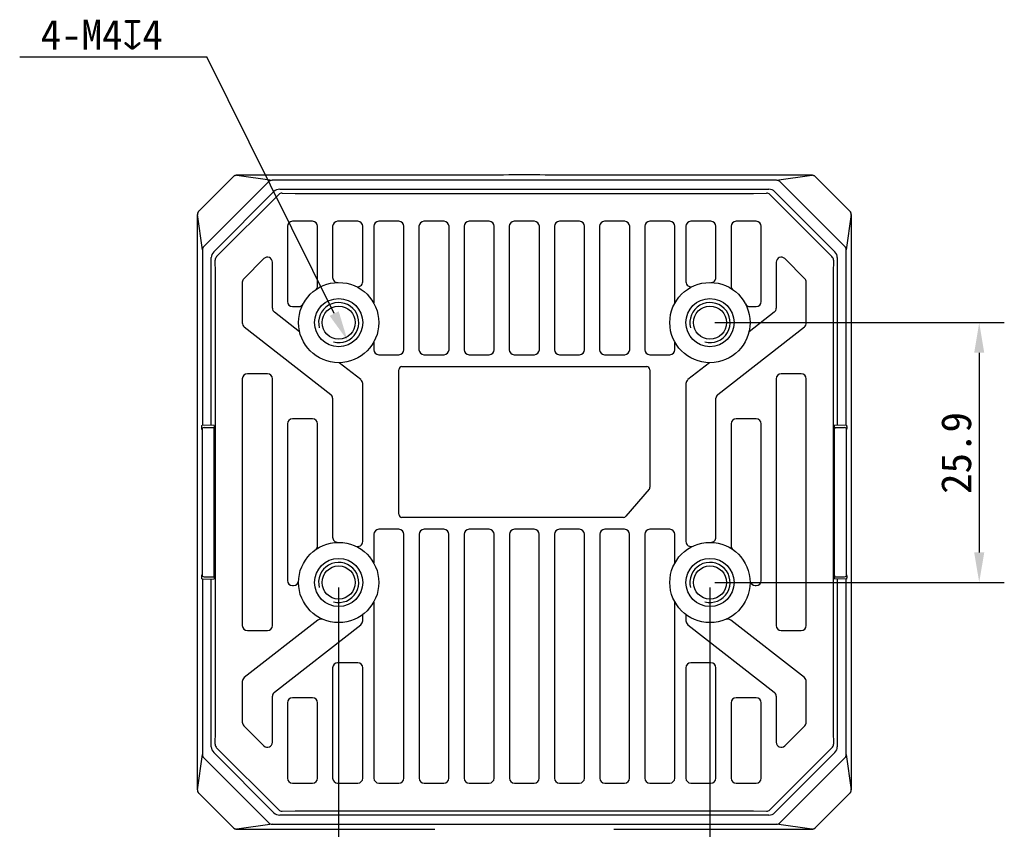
# Model space of a CAD drawing. Header units: millimetres. Extents: x 49 to 362, y 128 to 253.
# Tile 4 of 4: x 264 to 362, y 173 to 253. Entities that reach past the tile are written whole.
import ezdxf

# ---------------------------------------------------------------- set-up
doc = ezdxf.new("R2010")
doc.units = ezdxf.units.MM
doc.header["$LTSCALE"] = 23.1
doc.header["$PDMODE"] = 3
doc.header["$PDSIZE"] = 8
doc.layers.get('0').update_dxf_attribs({"linetype": 'CONTINUOUS'})
doc.layers.get('Defpoints').update_dxf_attribs({"linetype": 'CONTINUOUS'})
doc.layers.add('00_COMPONENTS', color=7, linetype='CONTINUOUS')
doc.layers.add('51__DRAFT_DIMS', color=7, linetype='CONTINUOUS')
doc.styles.get("Standard").update_dxf_attribs({"font": 'simfang.ttf'})
doc.dimstyles.new('DIMSTYLE_1', dxfattribs={"dimtxt": 3, "dimasz": 3, "dimexe": 2.5, "dimexo": 0.5, "dimgap": 0.75, "dimtad": 1, "dimdsep": 46, "dimtxsty": 'STANDARD', "dimblk": '_FILLED', "dimblk1": '_FILLED', "dimblk2": '_FILLED', "dimcen": 0.09, "dimclrt": 7, "dimazin": 2, "dimtp": 0.3, "dimtm": 0.3, "dimtfac": 1, "dimtofl": 0, "dimtmove": 0, "dimatfit": 3, "dimldrblk": '_FILLED', "dimfxl": 1, "dimtolj": 1, "dimarcsym": 0})
doc.dimstyles.new('DIMSTYLE_2', dxfattribs={"dimtxt": 3, "dimasz": 3, "dimexe": 2.5, "dimexo": 0.5, "dimgap": 0.75, "dimtad": 1, "dimdsep": 46, "dimtxsty": 'STANDARD', "dimblk": '_FILLED', "dimblk1": '_FILLED', "dimblk2": '_FILLED', "dimcen": 0.09, "dimclrt": 7, "dimazin": 2, "dimtp": 0.2, "dimtm": 0.2, "dimtfac": 1, "dimtofl": 0, "dimtmove": 0, "dimatfit": 3, "dimldrblk": '_FILLED', "dimfxl": 1, "dimtolj": 1, "dimarcsym": 0})
doc.dimstyles.new('DIMSTYLE_3', dxfattribs={"dimtxt": 3, "dimasz": 3, "dimexe": 2.5, "dimexo": 0.5, "dimtad": 1, "dimdsep": 46, "dimtxsty": 'STANDARD', "dimblk": '_FILLED', "dimblk1": '_FILLED', "dimblk2": '_FILLED', "dimcen": 0.09, "dimclrt": 7, "dimazin": 2, "dimtp": 0.1, "dimtm": 0.1, "dimtfac": 1, "dimtofl": 0, "dimtmove": 0, "dimatfit": 1, "dimldrblk": '_FILLED', "dimfxl": 1, "dimtolj": 1, "dimarcsym": 0})

# ---------------------------------------------------------------- blocks, each defined once
blk = doc.blocks.new('_FILLED')
at = {"color": 0, "linetype": 'ByBlock'}
blk.add_solid([(0, 0), (-1, 0.167), (-1, -0.167)], dxfattribs=at)
blk = doc.blocks.new('*D4')
at = {"layer": '51__DRAFT_DIMS', "color": 252, "lineweight": -2}
for p, q in [((295.702, 196.865), (295.702, 146.59)), ((332.702, 196.865), (332.702, 146.59)), ((298.702, 149.09), (329.702, 149.09))]:
    blk.add_line(p, q, dxfattribs=at)
at = {"layer": 'Defpoints', "color": 0}
for p in [(295.702, 197.365), (332.702, 197.365), (332.702, 149.09)]:
    blk.add_point(p, dxfattribs=at)
at = {"layer": '51__DRAFT_DIMS', "color": 252, "linetype": 'ByBlock', "lineweight": -2, "xscale": 3, "yscale": 3, "zscale": 3, "rotation": 180}
blk.add_blockref('_FILLED', (295.702, 149.09), dxfattribs=at)
at = {"layer": '51__DRAFT_DIMS', "color": 252, "linetype": 'ByBlock', "lineweight": -2, "xscale": 3, "yscale": 3, "zscale": 3}
blk.add_blockref('_FILLED', (332.702, 149.09), dxfattribs=at)
at = {"layer": '51__DRAFT_DIMS', "color": 252, "insert": (314.176, 152.875), "char_height": 3, "attachment_point": 2}
blk.add_mtext('\\A1;37', dxfattribs=at)
blk = doc.blocks.new('*D5')
at = {"layer": '51__DRAFT_DIMS', "color": 252, "lineweight": -2}
for p, q in [((333.202, 223.265), (362.032, 223.265)), ((359.532, 220.265), (359.532, 200.365)), ((333.202, 197.365), (362.032, 197.365))]:
    blk.add_line(p, q, dxfattribs=at)
at = {"layer": 'Defpoints', "color": 0}
for p in [(332.702, 223.265), (332.702, 197.365), (359.532, 197.365)]:
    blk.add_point(p, dxfattribs=at)
at = {"layer": '51__DRAFT_DIMS', "color": 252, "linetype": 'ByBlock', "lineweight": -2, "xscale": 3, "yscale": 3, "zscale": 3}
for p, rotation in [((359.532, 223.265), 90), ((359.532, 197.365), 270)]:
    blk.add_blockref('_FILLED', p, dxfattribs=dict(at, rotation=rotation))
at = {"layer": '51__DRAFT_DIMS', "color": 252, "insert": (355.73, 210.271), "char_height": 3, "attachment_point": 2, "rotation": 90}
blk.add_mtext('\\A1;25.9', dxfattribs=at)
blk = doc.blocks.new('*D6')
at = {"layer": '51__DRAFT_DIMS', "color": 252, "lineweight": -2}
for p in [(263.917, 249.77), (295.258, 224.161)]:
    blk.add_line(p, (282.565, 249.77), dxfattribs=at)
at = {"layer": 'Defpoints', "color": 0}
for p in [(294.814, 225.057), (296.59, 221.473)]:
    blk.add_point(p, dxfattribs=at)
at = {"layer": '51__DRAFT_DIMS', "color": 252, "linetype": 'ByBlock', "lineweight": -2, "xscale": 3, "yscale": 3, "zscale": 3, "rotation": 296.3661333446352}
blk.add_blockref('_FILLED', (296.59, 221.473), dxfattribs=at)
at = {"layer": '51__DRAFT_DIMS', "color": 252, "insert": (278.177, 253.458), "char_height": 3, "attachment_point": 3}
blk.add_mtext('\\A1;{4-M4{\\fgdt;x}4}', dxfattribs=at)

msp = doc.modelspace()

# ---------------------------------------------------------------- linework, layer by layer
at = {"layer": '00_COMPONENTS', "color": 7}
for p, q in [((281.7661, 234.38096), (285.18649, 237.80135)), ((281.76886, 234.37672), (285.19087, 237.79873)), ((285.54268, 237.94685), (289.06259, 237.45025)), ((285.60462, 237.9515), (285.57366, 237.95065)), ((285.65857, 237.95262), (285.60462, 237.9515)), ((285.74482, 237.9539), (285.65857, 237.95262)), ((285.87303, 237.95516), (285.74482, 237.9539)), ((285.92956, 237.95555), (285.87303, 237.95516)), ((286.1785, 237.95647), (285.92956, 237.95555)), ((312.12869, 237.95644), (286.1785, 237.95647)), ((286.25588, 237.95644), (286.25588, 237.95652)), ((339.34194, 237.45025), (289.06259, 237.45025)), ((342.37259, 237.95608), (316.27599, 237.95644)), ((339.34194, 237.45025), (342.86185, 237.94685)), ((342.14865, 237.95644), (342.14865, 237.95652)), ((342.68481, 237.95357), (342.58314, 237.95472)), ((342.74941, 237.95256), (342.68481, 237.95357)), ((342.78633, 237.95182), (342.74941, 237.95256)), ((342.81813, 237.95103), (342.78633, 237.95182)), ((343.21366, 237.79873), (343.21817, 237.80121)), ((343.21366, 237.79873), (346.63567, 234.37672)), ((343.2179, 237.80149), (346.63829, 234.3811)), ((288.71079, 237.30213), (282.26546, 230.8568)), ((289.8244, 236.55503), (338.58013, 236.55503)), ((346.13907, 230.8568), (339.69374, 237.30213)), ((283.24738, 230.31155), (289.25604, 236.3202)), ((283.54379, 229.84083), (289.72676, 236.02379)), ((290.07856, 236.17168), (291.35548, 236.14249)), ((291.35548, 236.14249), (337.04905, 236.14249)), ((337.04905, 236.14249), (338.32597, 236.17168)), ((338.67777, 236.02379), (344.86073, 229.84083)), ((339.14849, 236.3202), (345.15715, 230.31155)), ((281.61151, 233.53565), (281.61133, 177.24442)), ((281.61262, 233.71835), (281.61151, 233.53565)), ((281.61402, 233.84787), (281.61262, 233.71835)), ((281.61503, 233.91247), (281.61402, 233.84787)), ((281.61577, 233.94939), (281.61503, 233.91247)), ((281.61656, 233.98119), (281.61577, 233.94939)), ((282.11734, 230.505), (281.62074, 234.02491)), ((281.76886, 234.37672), (281.76638, 234.38123)), ((346.78379, 234.02491), (346.28719, 230.505)), ((346.78844, 233.96297), (346.78759, 233.99393)), ((346.78956, 233.90902), (346.78844, 233.96297)), ((346.79084, 233.82276), (346.78956, 233.90902)), ((346.7921, 233.69456), (346.79084, 233.82276)), ((346.79319, 233.48622), (346.7921, 233.69456)), ((281.61114, 233.31171), (281.61107, 233.31171)), ((290.60226, 232.86532), (290.60226, 225.36532)), ((293.10226, 233.36532), (291.10226, 233.36532)), ((293.60226, 226.9382), (293.60226, 232.86532)), ((295.10226, 232.86532), (295.10226, 227.76421)), ((297.60226, 233.36532), (295.60226, 233.36532)), ((298.10226, 227.34454), (298.10226, 232.86532)), ((299.20226, 232.86532), (299.20226, 225.20181)), ((301.70226, 233.36532), (299.70226, 233.36532)), ((302.20226, 220.56532), (302.20226, 232.86532)), ((303.70226, 232.86532), (303.70226, 220.56532)), ((306.20226, 233.36532), (304.20226, 233.36532)), ((306.70226, 220.56532), (306.70226, 232.86532)), ((308.20226, 232.86532), (308.20226, 220.56532)), ((310.70226, 233.36532), (308.70226, 233.36532)), ((311.20226, 220.56532), (311.20226, 232.86532)), ((312.70226, 232.86532), (312.70226, 220.56532)), ((315.20226, 233.36532), (313.20226, 233.36532)), ((315.70226, 220.56532), (315.70226, 232.86532)), ((317.20226, 232.86532), (317.20226, 220.56532)), ((319.70226, 233.36532), (317.70226, 233.36532)), ((320.20226, 220.56532), (320.20226, 232.86532)), ((321.70226, 232.86532), (321.70226, 220.56532)), ((324.20226, 233.36532), (322.20226, 233.36532)), ((324.70226, 220.56532), (324.70226, 232.86532)), ((326.20226, 232.86532), (326.20226, 220.56532)), ((328.70226, 233.36532), (326.70226, 233.36532)), ((329.20226, 225.20181), (329.20226, 232.86532)), ((330.30226, 232.86532), (330.30226, 227.34454)), ((332.80226, 233.36532), (330.80226, 233.36532)), ((333.30226, 227.76421), (333.30226, 232.86532)), ((334.80226, 232.86532), (334.80226, 226.9382)), ((337.30226, 233.36532), (335.30226, 233.36532)), ((337.80226, 225.36532), (337.80226, 232.86532)), ((346.79339, 177.32775), (346.79319, 233.48622)), ((346.79338, 233.31171), (346.79346, 233.31171)), ((282.11734, 230.505), (282.11734, 213.03065)), ((283.01256, 213.0151), (283.01256, 229.74319)), ((288.24871, 229.64334), (286.24871, 227.64334)), ((342.15582, 227.64334), (340.15582, 229.64334)), ((345.39197, 229.74319), (345.39197, 213.0151)), ((346.28719, 213.03065), (346.28719, 230.505)), ((283.4251, 228.21211), (283.3959, 229.48903)), ((289.10226, 224.70396), (289.10226, 229.28979)), ((339.30226, 229.28979), (339.30226, 224.70396)), ((345.00862, 229.48903), (344.97943, 228.21211)), ((283.4251, 182.51854), (283.4251, 228.21211)), ((344.97943, 228.21211), (344.97943, 182.51854)), ((286.10226, 227.28979), (286.10226, 223.24076)), ((342.30226, 223.24076), (342.30226, 227.28979)), ((291.10226, 224.86532), (291.72231, 224.86532)), ((336.68221, 224.86532), (337.30226, 224.86532)), ((291.80961, 222.34488), (289.29443, 224.30995)), ((339.1101, 224.30995), (336.59492, 222.34488)), ((286.29443, 222.84675), (294.9101, 216.11546)), ((333.49443, 216.11546), (342.1101, 222.84675)), ((299.20226, 221.32883), (299.20226, 220.56532)), ((329.20226, 220.56532), (329.20226, 221.32883)), ((299.70226, 220.06532), (301.70226, 220.06532)), ((304.20226, 220.06532), (306.20226, 220.06532)), ((308.70226, 220.06532), (310.70226, 220.06532)), ((313.20226, 220.06532), (315.20226, 220.06532)), ((317.70226, 220.06532), (319.70226, 220.06532)), ((322.20226, 220.06532), (324.20226, 220.06532)), ((326.70226, 220.06532), (328.70226, 220.06532)), ((297.9101, 217.57866), (295.75089, 219.26562)), ((302.00226, 218.87553), (326.40226, 218.87553)), ((332.65364, 219.26562), (330.49443, 217.57866)), ((288.60226, 218.16532), (286.60226, 218.16532)), ((301.69206, 204.16532), (301.69206, 218.56532)), ((326.71247, 218.56532), (326.71247, 206.85184)), ((341.80226, 218.16532), (339.80226, 218.16532)), ((286.10226, 217.66532), (286.10226, 193.06532)), ((289.10226, 193.06532), (289.10226, 217.66532)), ((298.10226, 201.44454), (298.10226, 217.18465)), ((330.30226, 217.18465), (330.30226, 201.44454)), ((339.30226, 217.66532), (339.30226, 193.06532)), ((342.30226, 193.06532), (342.30226, 217.66532)), ((295.10226, 215.72146), (295.10226, 201.86421)), ((333.30226, 201.86421), (333.30226, 215.72146)), ((282.11734, 213.03065), (282.08577, 213.03092)), ((283.31238, 213.00991), (282.11734, 213.03065)), ((290.60226, 213.16532), (290.60226, 197.56532)), ((293.10226, 213.66532), (291.10226, 213.66532)), ((293.60226, 201.0382), (293.60226, 213.16532)), ((334.80226, 213.16532), (334.80226, 201.0382)), ((337.30226, 213.66532), (335.30226, 213.66532)), ((337.80226, 197.56532), (337.80226, 213.16532)), ((346.28719, 213.03065), (345.09215, 213.00991)), ((346.28719, 213.03065), (346.31876, 213.03092)), ((282.07939, 212.60044), (282.07939, 212.66532)), ((282.08696, 212.60044), (282.08696, 198.1302)), ((282.28344, 212.80041), (283.30253, 212.8182)), ((283.30383, 198.06532), (283.30383, 212.66532)), ((345.1007, 198.06532), (345.1007, 212.66532)), ((345.102, 212.8182), (346.12109, 212.80041)), ((346.31757, 198.1302), (346.31757, 212.60044)), ((346.32514, 212.60044), (346.32514, 212.66532)), ((326.63668, 206.64868), (324.30837, 203.96216)), ((324.07395, 203.85512), (302.00226, 203.85512)), ((299.21063, 202.16532), (299.21063, 199.28662)), ((301.6939, 202.66532), (299.71063, 202.66532)), ((302.1939, 177.86532), (302.1939, 202.16532)), ((303.71063, 202.16532), (303.71063, 177.86532)), ((306.1939, 202.66532), (304.21063, 202.66532)), ((306.6939, 177.86532), (306.6939, 202.16532)), ((308.21063, 202.16532), (308.21063, 177.86532)), ((310.6939, 202.66532), (308.71063, 202.66532)), ((311.1939, 177.86532), (311.1939, 202.16532)), ((312.71063, 202.16532), (312.71063, 177.86532)), ((315.1939, 202.66532), (313.21063, 202.66532)), ((315.6939, 177.86532), (315.6939, 202.16532)), ((317.21063, 202.16532), (317.21063, 177.86532)), ((319.6939, 202.66532), (317.71063, 202.66532)), ((320.1939, 177.86532), (320.1939, 202.16532)), ((321.71063, 202.16532), (321.71063, 177.86532)), ((324.1939, 202.66532), (322.21063, 202.66532)), ((324.6939, 177.86532), (324.6939, 202.16532)), ((326.21063, 202.16532), (326.21063, 177.86532)), ((328.6939, 202.66532), (326.71063, 202.66532)), ((329.1939, 199.28662), (329.1939, 202.16532)), ((282.07939, 198.06532), (282.07939, 198.1302)), ((282.11734, 197.7), (282.08577, 197.69972)), ((282.11734, 197.7), (283.31238, 197.72074)), ((282.11734, 197.7), (282.11734, 180.22565)), ((282.28344, 197.93024), (283.30253, 197.91245)), ((283.01256, 180.98746), (283.01256, 197.71555)), ((346.28719, 197.7), (345.09215, 197.72074)), ((345.102, 197.91245), (346.12109, 197.93024)), ((345.39197, 197.71555), (345.39197, 180.98746)), ((346.28719, 180.22565), (346.28719, 197.7)), ((346.28719, 197.7), (346.31876, 197.69972)), ((346.32514, 198.06532), (346.32514, 198.1302)), ((291.10226, 197.06532), (291.20671, 197.06532)), ((337.19782, 197.06532), (337.30226, 197.06532)), ((299.21063, 195.44402), (299.21063, 177.86532)), ((329.1939, 177.86532), (329.1939, 195.44402)), ((293.63382, 193.61805), (286.29443, 187.88389)), ((298.10226, 193.54599), (298.10226, 194.16532)), ((330.30226, 194.16532), (330.30226, 193.54599)), ((342.1101, 187.88389), (334.77071, 193.61805)), ((286.60226, 192.56532), (288.60226, 192.56532)), ((289.29443, 186.42069), (297.9101, 193.15199)), ((330.49443, 193.15199), (339.1101, 186.42069)), ((339.80226, 192.56532), (341.80226, 192.56532)), ((297.60226, 189.36532), (295.60226, 189.36532)), ((332.80226, 189.36532), (330.80226, 189.36532)), ((295.10226, 188.86532), (295.10226, 177.86532)), ((298.10226, 177.86532), (298.10226, 188.86532)), ((330.30226, 188.86532), (330.30226, 177.86532)), ((333.30226, 177.86532), (333.30226, 188.86532)), ((286.10226, 187.48989), (286.10226, 183.44086)), ((342.30226, 183.44086), (342.30226, 187.48989)), ((289.10226, 181.44086), (289.10226, 186.02669)), ((293.10226, 185.86532), (291.10226, 185.86532)), ((337.30226, 185.86532), (335.30226, 185.86532)), ((339.30226, 186.02669), (339.30226, 181.44086)), ((290.60226, 185.36532), (290.60226, 177.86532)), ((293.60226, 177.86532), (293.60226, 185.36532)), ((334.80226, 185.36532), (334.80226, 177.86532)), ((337.80226, 177.86532), (337.80226, 185.36532)), ((283.3959, 181.24162), (283.4251, 182.51854)), ((286.24871, 183.08731), (288.24871, 181.08731)), ((340.15582, 181.08731), (342.15582, 183.08731)), ((344.97943, 182.51854), (345.00862, 181.24162)), ((289.72676, 174.70685), (283.54379, 180.88981)), ((344.86073, 180.88981), (338.67777, 174.70685)), ((281.62074, 176.70573), (282.11734, 180.22565)), ((282.26546, 179.87384), (288.71079, 173.42852)), ((289.25604, 174.41044), (283.24738, 180.41909)), ((345.15715, 180.41909), (339.14849, 174.41044)), ((339.69374, 173.42852), (346.13907, 179.87384)), ((346.28719, 180.22565), (346.78379, 176.70573)), ((281.61114, 177.41894), (281.61107, 177.41894)), ((281.61133, 177.24442), (281.61243, 177.03609)), ((281.61243, 177.03609), (281.61369, 176.90788)), ((281.61369, 176.90788), (281.61496, 176.82163)), ((281.61496, 176.82163), (281.61608, 176.76768)), ((281.61608, 176.76768), (281.61694, 176.73672)), ((291.10226, 177.36532), (293.10226, 177.36532)), ((295.60226, 177.36532), (297.60226, 177.36532)), ((299.71063, 177.36532), (301.6939, 177.36532)), ((304.21063, 177.36532), (306.1939, 177.36532)), ((308.71063, 177.36532), (310.6939, 177.36532)), ((313.21063, 177.36532), (315.1939, 177.36532)), ((317.71063, 177.36532), (319.6939, 177.36532)), ((322.21063, 177.36532), (324.1939, 177.36532)), ((326.71063, 177.36532), (328.6939, 177.36532)), ((330.80226, 177.36532), (332.80226, 177.36532)), ((335.30226, 177.36532), (337.30226, 177.36532)), ((346.78797, 176.74946), (346.78876, 176.78125)), ((346.78876, 176.78125), (346.78985, 176.83851)), ((346.78985, 176.83851), (346.79112, 176.93156)), ((346.79112, 176.93156), (346.79254, 177.10065)), ((346.79254, 177.10065), (346.79339, 177.32775)), ((346.79338, 177.41894), (346.79346, 177.41894)), ((285.18663, 172.92916), (281.76624, 176.34955)), ((285.19087, 172.93192), (281.76886, 176.35393)), ((346.63567, 176.35393), (343.21366, 172.93192)), ((346.63843, 176.34969), (343.21804, 172.9293)), ((346.63567, 176.35393), (346.63815, 176.34942)), ((338.58013, 174.17562), (289.8244, 174.17562)), ((290.07856, 174.55896), (291.35548, 174.58816)), ((291.35548, 174.58816), (337.04905, 174.58816)), ((337.04905, 174.58816), (338.32597, 174.55896)), ((285.19087, 172.93192), (285.18636, 172.92944)), ((289.06259, 173.2804), (285.54268, 172.7838)), ((285.5864, 172.77962), (285.61819, 172.77883)), ((285.61819, 172.77883), (285.65512, 172.77809)), ((285.65512, 172.77809), (285.71971, 172.77707)), ((285.71971, 172.77707), (285.84924, 172.77568)), ((285.84924, 172.77568), (286.03194, 172.77457)), ((286.03194, 172.77457), (305.29889, 172.7742)), ((286.25588, 172.7742), (286.25588, 172.77413)), ((289.06259, 173.2804), (339.34194, 173.2804)), ((323.10561, 172.7742), (342.32316, 172.77439)), ((342.86185, 172.7838), (339.34194, 173.2804)), ((342.14865, 172.7742), (342.14865, 172.77413)), ((342.32316, 172.77439), (342.5315, 172.77549)), ((342.5315, 172.77549), (342.6597, 172.77675)), ((342.6597, 172.77675), (342.74596, 172.77802)), ((342.74596, 172.77802), (342.79991, 172.77914)), ((342.79991, 172.77914), (342.83087, 172.78))]:
    msp.add_line(p, q, dxfattribs=at)
for points in [[(285.29986, 237.88635), (285.27719, 237.87314), (285.2548, 237.85845), (285.23289, 237.84232), (285.21153, 237.82473), (285.19087, 237.80566), (285.18649, 237.80134)], [(285.57366, 237.95065), (285.55958, 237.95017), (285.54647, 237.94966), (285.53379, 237.94906), (285.52151, 237.94836), (285.50912, 237.94748), (285.49486, 237.9462), (285.4772, 237.94414), (285.45699, 237.94106), (285.43588, 237.93698), (285.41417, 237.9318), (285.39147, 237.92529), (285.36854, 237.91752), (285.34567, 237.90851), (285.32272, 237.89812), (285.29986, 237.88635)], [(342.58314, 237.95472), (342.55529, 237.95496), (342.37259, 237.95608)], [(342.97807, 237.93483), (342.95571, 237.93957), (342.93472, 237.94309), (342.9166, 237.94545), (342.9022, 237.94691), (342.89022, 237.94787), (342.87885, 237.94861), (342.86773, 237.94921), (342.85683, 237.94971), (342.84508, 237.95017), (342.81813, 237.95103)], [(343.10166, 237.8879), (343.07674, 237.90047), (343.05179, 237.91137), (343.02665, 237.92079), (343.00168, 237.92866), (342.97807, 237.93483)], [(343.21784, 237.80137), (343.19674, 237.82128), (343.17392, 237.84041), (343.15037, 237.8579), (343.12626, 237.87371), (343.10166, 237.8879)], [(281.67968, 234.26472), (281.66712, 234.23979), (281.65621, 234.21485), (281.6468, 234.1897), (281.63892, 234.16474), (281.63276, 234.14113), (281.62802, 234.11876), (281.62449, 234.09778), (281.62214, 234.07965), (281.62068, 234.06526), (281.61971, 234.05328), (281.61897, 234.0419), (281.61837, 234.03079), (281.61788, 234.01989), (281.61742, 234.00814), (281.61656, 233.98119)], [(281.76622, 234.3809), (281.7463, 234.35979), (281.72717, 234.33697), (281.70969, 234.31343), (281.69388, 234.28931), (281.67968, 234.26472)], [(346.72329, 234.26773), (346.71008, 234.2904), (346.6954, 234.31278), (346.67926, 234.3347), (346.66167, 234.35606), (346.64261, 234.37672), (346.63829, 234.3811)], [(346.78759, 233.99393), (346.78711, 234.008), (346.7866, 234.02111), (346.786, 234.0338), (346.7853, 234.04608), (346.78442, 234.05847), (346.78314, 234.07273), (346.78108, 234.09039), (346.778, 234.1106), (346.77392, 234.13171), (346.76874, 234.15342), (346.76223, 234.17612), (346.75446, 234.19904), (346.74545, 234.22191), (346.73506, 234.24486), (346.72329, 234.26773)], [(281.61694, 176.73672), (281.61741, 176.72264), (281.61793, 176.70953), (281.61853, 176.69685), (281.61923, 176.68456), (281.62011, 176.67218), (281.62139, 176.65792), (281.62345, 176.64026), (281.62653, 176.62004), (281.63061, 176.59894), (281.63579, 176.57723), (281.6423, 176.55453), (281.65007, 176.5316), (281.65908, 176.50873), (281.66946, 176.48578), (281.68124, 176.46292)], [(346.72484, 176.46593), (346.73741, 176.49085), (346.74832, 176.51579), (346.75773, 176.54094), (346.7656, 176.56591), (346.77177, 176.58952), (346.77651, 176.61188), (346.78003, 176.63286), (346.78239, 176.65099), (346.78385, 176.66539), (346.78481, 176.67737), (346.78556, 176.68874), (346.78615, 176.69986), (346.78665, 176.71076), (346.78711, 176.72251), (346.78797, 176.74946)], [(281.68124, 176.46292), (281.69445, 176.44025), (281.70913, 176.41786), (281.72526, 176.39594), (281.74286, 176.37459), (281.76192, 176.35392), (281.76624, 176.34955)], [(346.63831, 176.34975), (346.65823, 176.37085), (346.67736, 176.39367), (346.69484, 176.41722), (346.71065, 176.44133), (346.72484, 176.46593)], [(285.18669, 172.92927), (285.20779, 172.90936), (285.23061, 172.89023), (285.25416, 172.87275), (285.27827, 172.85694), (285.30287, 172.84274)], [(285.30287, 172.84274), (285.32779, 172.83017), (285.35273, 172.81927), (285.37788, 172.80986), (285.40285, 172.80198), (285.42646, 172.79582), (285.44882, 172.79108), (285.46981, 172.78755), (285.48793, 172.78519), (285.50233, 172.78374), (285.51431, 172.78277), (285.52568, 172.78203), (285.5368, 172.78143), (285.5477, 172.78094), (285.55945, 172.78048), (285.5864, 172.77962)], [(342.83087, 172.78), (342.84495, 172.78047), (342.85806, 172.78099), (342.87074, 172.78158), (342.88302, 172.78229), (342.89541, 172.78316), (342.90967, 172.78444), (342.92733, 172.78651), (342.94754, 172.78958), (342.96865, 172.79367), (342.99036, 172.79885), (343.01306, 172.80536), (343.03598, 172.81313), (343.05885, 172.82214), (343.08181, 172.83252), (343.10467, 172.8443)], [(343.10467, 172.8443), (343.12734, 172.85751), (343.14972, 172.87219), (343.17164, 172.88832), (343.193, 172.90592), (343.21366, 172.92498), (343.21804, 172.9293)]]:
    msp.add_lwpolyline(points, dxfattribs=at)
for centre, radius in [((295.70226, 223.26532), 4), ((332.70226, 223.26532), 4), ((295.70226, 223.26532), 2.4), ((332.70226, 223.26532), 2.4), ((295.70226, 223.26532), 1.65), ((332.70226, 223.26532), 1.65), ((295.70226, 197.36532), 4), ((332.70226, 197.36532), 4), ((295.70226, 197.36532), 2.4), ((332.70226, 197.36532), 2.4), ((295.70226, 197.36532), 1.65), ((332.70226, 197.36532), 1.65)]:
    msp.add_circle(centre, radius, dxfattribs=at)
for centre, radius, start, end in [((285.54416, 237.45146), 0.49539, 90.1720301, 135.4927086), ((289.06408, 236.95486), 0.49539, 90.1720301, 135.4927086), ((314.20226, 197.51562), 40.494, 87.0633909, 92.9366087), ((339.34045, 236.95486), 0.49539, 44.5072914, 89.8279699), ((342.86037, 237.45147), 0.49538, 44.5069495, 89.8283119), ((289.82371, 235.75147), 0.80356, 89.9504715, 134.9463229), ((338.58082, 235.75147), 0.80356, 45.0536778, 90.0495278), ((290.08081, 235.67394), 0.49775, 90.2594842, 135.3420368), ((338.32371, 235.67394), 0.49775, 44.6579632, 89.7405158), ((282.11612, 234.02343), 0.49538, 134.5069495, 179.8283119), ((346.2884, 234.02342), 0.49539, 0.1720301, 45.4927086), ((291.10226, 232.86532), 0.5, 90, 180), ((293.10226, 232.86532), 0.5, 0, 90), ((295.60226, 232.86532), 0.5, 90, 180), ((297.60226, 232.86532), 0.5, 0, 90), ((299.70226, 232.86532), 0.5, 90, 180), ((301.70226, 232.86532), 0.5, 0, 90), ((304.20226, 232.86532), 0.5, 90, 180), ((306.20226, 232.86532), 0.5, 0, 90), ((308.70226, 232.86532), 0.5, 90, 180), ((310.70226, 232.86532), 0.5, 0, 90), ((313.20226, 232.86532), 0.5, 90, 180), ((315.20226, 232.86532), 0.5, 0, 90), ((317.70226, 232.86532), 0.5, 90, 180), ((319.70226, 232.86532), 0.5, 0, 90), ((322.20226, 232.86532), 0.5, 90, 180), ((324.20226, 232.86532), 0.5, 0, 90), ((326.70226, 232.86532), 0.5, 90, 180), ((328.70226, 232.86532), 0.5, 0, 90), ((330.80226, 232.86532), 0.5, 90, 180), ((332.80226, 232.86532), 0.5, 0, 90), ((335.30226, 232.86532), 0.5, 90, 180), ((337.30226, 232.86532), 0.5, 0, 90), ((282.61273, 230.50351), 0.49539, 134.5072914, 179.8279699), ((345.7918, 230.50351), 0.49539, 0.1720301, 45.4927086), ((283.81612, 229.74388), 0.80356, 135.0536778, 180.0495278), ((283.89365, 229.48677), 0.49775, 134.6579632, 179.7405158), ((288.60226, 229.28979), 0.5, 0, 135), ((339.80226, 229.28979), 0.5, 45, 180), ((344.51088, 229.48677), 0.49775, 0.2594842, 45.3420368), ((344.58841, 229.74388), 0.80356, 359.9504715, 44.9463229), ((286.60226, 227.28979), 0.5, 135, 180), ((295.60226, 227.76421), 0.5, 180, 271.2733444), ((332.80226, 227.76421), 0.5, 268.7266556, 360), ((341.80226, 227.28979), 0.5, 0, 45), ((293.10226, 226.9382), 0.5, 305.2943947, 360), ((297.60226, 227.34454), 0.5, 245.0250346, 360), ((330.80226, 227.34454), 0.5, 180, 294.9749654), ((335.30226, 226.9382), 0.5, 180, 234.7056053), ((289.60226, 224.70396), 0.5, 180, 232), ((291.10226, 225.36532), 0.5, 180, 270), ((291.72231, 225.36532), 0.5, 270, 332.1818607), ((295.70226, 223.26532), 2, 255, 195), ((332.70226, 223.26532), 2, 255, 195), ((336.68221, 225.36532), 0.5, 207.8181393, 270), ((337.30226, 225.36532), 0.5, 270, 360), ((338.80226, 224.70396), 0.5, 308, 360), ((286.60226, 223.24076), 0.5, 180, 232), ((341.80226, 223.24076), 0.5, 308, 360), ((299.70226, 220.56532), 0.5, 180, 270), ((301.70226, 220.56532), 0.5, 270, 360), ((304.20226, 220.56532), 0.5, 180, 270), ((306.20226, 220.56532), 0.5, 270, 360), ((308.70226, 220.56532), 0.5, 180, 270), ((310.70226, 220.56532), 0.5, 270, 360), ((313.20226, 220.56532), 0.5, 180, 270), ((315.20226, 220.56532), 0.5, 270, 360), ((317.70226, 220.56532), 0.5, 180, 270), ((319.70226, 220.56532), 0.5, 270, 360), ((322.20226, 220.56532), 0.5, 180, 270), ((324.20226, 220.56532), 0.5, 270, 360), ((326.70226, 220.56532), 0.5, 180, 270), ((328.70226, 220.56532), 0.5, 270, 360), ((302.00226, 218.56532), 0.31021, 90, 180), ((326.40226, 218.56532), 0.31021, 0, 90), ((286.60226, 217.66532), 0.5, 90, 180), ((288.60226, 217.66532), 0.5, 0, 90), ((339.80226, 217.66532), 0.5, 90, 180), ((341.80226, 217.66532), 0.5, 0, 90), ((297.60226, 217.18465), 0.5, 0, 52), ((330.80226, 217.18465), 0.5, 128, 180), ((294.60226, 215.72146), 0.5, 0, 52), ((333.80226, 215.72146), 0.5, 128, 180), ((291.10226, 213.16532), 0.5, 90, 180), ((293.10226, 213.16532), 0.5, 0, 90), ((335.30226, 213.16532), 0.5, 90, 180), ((337.30226, 213.16532), 0.5, 0, 90), ((302.14742, 212.66521), 20.06804, 179.8598895, 179.9996827), ((282.28697, 212.60044), 0.20001, 91.0104209, 179.9984599), ((274.45962, 212.66878), 8.8442, 359.9776078, 0.970295), ((354.31375, 212.66573), 9.21305, 179.0495768, 180.0025204), ((346.11756, 212.60044), 0.20001, 0.0016048, 88.9895145), ((326.25711, 212.66521), 20.06804, 0.0003173, 0.1401105), ((326.40226, 206.85184), 0.31021, 319.0856168, 360), ((302.00226, 204.16532), 0.31021, 180, 270), ((324.07395, 204.16532), 0.31021, 270, 319.0856168), ((299.71063, 202.16532), 0.5, 90, 180), ((301.6939, 202.16532), 0.5, 0, 90), ((304.21063, 202.16532), 0.5, 90, 180), ((306.1939, 202.16532), 0.5, 0, 90), ((308.71063, 202.16532), 0.5, 90, 180), ((310.6939, 202.16532), 0.5, 0, 90), ((313.21063, 202.16532), 0.5, 90, 180), ((315.1939, 202.16532), 0.5, 0, 90), ((317.71063, 202.16532), 0.5, 90, 180), ((319.6939, 202.16532), 0.5, 0, 90), ((322.21063, 202.16532), 0.5, 90, 180), ((324.1939, 202.16532), 0.5, 0, 90), ((326.71063, 202.16532), 0.5, 90, 180), ((328.6939, 202.16532), 0.5, 0, 90), ((295.60226, 201.86421), 0.5, 180, 271.2733444), ((297.60226, 201.44454), 0.5, 245.0250346, 360), ((330.80226, 201.44454), 0.5, 180, 294.9749654), ((332.80226, 201.86421), 0.5, 268.7266556, 360), ((293.10226, 201.0382), 0.5, 305.2943947, 360), ((335.30226, 201.0382), 0.5, 180, 234.7056053), ((295.70226, 197.36532), 2, 255, 195), ((332.70226, 197.36532), 2, 255, 195), ((302.14742, 198.06543), 20.06804, 180.0003173, 180.1401105), ((282.28697, 198.13021), 0.20001, 180.0016048, 268.9895145), ((274.09078, 198.06492), 9.21305, 359.0495768, 0.0025204), ((291.10226, 197.56532), 0.5, 180, 270), ((291.20671, 197.56532), 0.5, 270, 357.4526818), ((337.19782, 197.56532), 0.5, 190.0264786, 270), ((337.30226, 197.56532), 0.5, 270, 360), ((353.9449, 198.06187), 8.8442, 179.9776078, 180.970295), ((346.11756, 198.13021), 0.20001, 271.0104209, 359.9984599), ((326.25711, 198.06543), 20.06804, 359.8598895, 359.9996827), ((293.94165, 193.22404), 0.5, 66.9678004, 128), ((297.60226, 193.54599), 0.5, 308, 360), ((330.80226, 193.54599), 0.5, 180, 232), ((334.46288, 193.22404), 0.5, 52, 113.0321996), ((286.60226, 193.06532), 0.5, 180, 270), ((288.60226, 193.06532), 0.5, 270, 360), ((339.80226, 193.06532), 0.5, 180, 270), ((341.80226, 193.06532), 0.5, 270, 360), ((295.60226, 188.86532), 0.5, 90, 180), ((297.60226, 188.86532), 0.5, 0, 90), ((330.80226, 188.86532), 0.5, 90, 180), ((332.80226, 188.86532), 0.5, 0, 90), ((286.60226, 187.48989), 0.5, 128, 180), ((341.80226, 187.48989), 0.5, 0, 52), ((289.60226, 186.02669), 0.5, 128, 180), ((338.80226, 186.02669), 0.5, 0, 52), ((291.10226, 185.36532), 0.5, 90, 180), ((293.10226, 185.36532), 0.5, 0, 90), ((335.30226, 185.36532), 0.5, 90, 180), ((337.30226, 185.36532), 0.5, 0, 90), ((286.60226, 183.44086), 0.5, 180, 225), ((341.80226, 183.44086), 0.5, 315, 360), ((283.81612, 180.98676), 0.80356, 179.9504715, 224.9463229), ((283.89365, 181.24387), 0.49775, 180.2594842, 225.3420368), ((288.60226, 181.44086), 0.5, 225, 360), ((339.80226, 181.44086), 0.5, 180, 315), ((344.51088, 181.24387), 0.49775, 314.6579632, 359.7405158), ((344.58841, 180.98676), 0.80356, 315.0536778, 0.0495278), ((282.61273, 180.22714), 0.49539, 180.1720301, 225.4927086), ((345.7918, 180.22714), 0.49539, 314.5072914, 359.8279699), ((291.10226, 177.86532), 0.5, 180, 270), ((293.10226, 177.86532), 0.5, 270, 360), ((295.60226, 177.86532), 0.5, 180, 270), ((297.60226, 177.86532), 0.5, 270, 360), ((299.71063, 177.86532), 0.5, 180, 270), ((301.6939, 177.86532), 0.5, 270, 360), ((304.21063, 177.86532), 0.5, 180, 270), ((306.1939, 177.86532), 0.5, 270, 360), ((308.71063, 177.86532), 0.5, 180, 270), ((310.6939, 177.86532), 0.5, 270, 360), ((313.21063, 177.86532), 0.5, 180, 270), ((315.1939, 177.86532), 0.5, 270, 360), ((317.71063, 177.86532), 0.5, 180, 270), ((319.6939, 177.86532), 0.5, 270, 360), ((322.21063, 177.86532), 0.5, 180, 270), ((324.1939, 177.86532), 0.5, 270, 360), ((326.71063, 177.86532), 0.5, 180, 270), ((328.6939, 177.86532), 0.5, 270, 360), ((330.80226, 177.86532), 0.5, 180, 270), ((332.80226, 177.86532), 0.5, 270, 360), ((335.30226, 177.86532), 0.5, 180, 270), ((337.30226, 177.86532), 0.5, 270, 360), ((282.11613, 176.70722), 0.49539, 180.1720301, 225.4927086), ((346.28841, 176.70722), 0.49538, 314.5069495, 359.8283119), ((290.08081, 175.05671), 0.49775, 224.6579632, 269.7405158), ((338.32371, 175.05671), 0.49775, 270.2594842, 315.3420368), ((289.82371, 174.97918), 0.80356, 225.0537044, 270.0495012), ((338.58082, 174.97918), 0.80356, 269.950444, 314.9463504), ((285.54416, 173.27918), 0.49538, 224.5069495, 269.8283119), ((289.06408, 173.77579), 0.49539, 224.5072914, 269.8279699), ((339.34045, 173.77579), 0.49539, 270.1720301, 315.4927086), ((342.86037, 173.27918), 0.49539, 270.1720301, 315.4927086)]:
    msp.add_arc(centre, radius, start, end, dxfattribs=at)
for points, knots in [([(285.18649, 237.80134), (285.18641, 237.80126), (285.18786, 237.79936), (285.1894, 237.7994), (285.19087, 237.79873)], [0, 0, 0, 0, 0.06653002, 1, 1, 1, 1]), ([(286.25588, 237.95644), (286.17262, 237.95644), (286.04959, 237.95618), (285.88937, 237.95525), (285.77945, 237.95425), (285.68301, 237.95303), (285.6143, 237.95155), (285.5748, 237.95045), (285.55886, 237.94954), (285.55029, 237.94938), (285.54476, 237.94814), (285.54108, 237.94885), (285.53965, 237.94671), (285.54184, 237.94697), (285.54268, 237.94685)], [0, 0, 0, 0, 0.34753754, 0.51357645, 0.66879687, 0.80643836, 0.91606784, 0.95588069, 0.97113348, 0.98295802, 0.99115053, 0.99557332, 0.99646836, 1, 1, 1, 1]), ([(342.86185, 237.94685), (342.86268, 237.94696), (342.86487, 237.94675), (342.86329, 237.94881), (342.85972, 237.94817), (342.8541, 237.94937), (342.84554, 237.94955), (342.8295, 237.95045), (342.78989, 237.95156), (342.721, 237.95303), (342.62446, 237.95426), (342.51454, 237.95526), (342.35455, 237.95619), (342.23173, 237.95644), (342.14865, 237.95644)], [0, 0, 0, 0, 0.00346783, 0.0044021, 0.00884292, 0.01702266, 0.02888016, 0.04422436, 0.08426057, 0.19415788, 0.33203456, 0.48725595, 0.65312489, 1, 1, 1, 1]), ([(281.62074, 234.02491), (281.62062, 234.02573), (281.62084, 234.02793), (281.61878, 234.02634), (281.61941, 234.02278), (281.61822, 234.01716), (281.61804, 234.0086), (281.61714, 233.99256), (281.61603, 233.95294), (281.61455, 233.88406), (281.61333, 233.78752), (281.61233, 233.6776), (281.6114, 233.51761), (281.61114, 233.39479), (281.61114, 233.31171)], [0, 0, 0, 0, 0.00346783, 0.0044021, 0.00884292, 0.01702266, 0.02888016, 0.04422436, 0.08426057, 0.19415788, 0.33203456, 0.48725595, 0.65312489, 1, 1, 1, 1]), ([(346.63829, 234.3811), (346.6382, 234.38118), (346.6363, 234.37972), (346.63634, 234.37819), (346.63567, 234.37672)], [0, 0, 0, 0, 0.06653002, 1, 1, 1, 1]), ([(346.79338, 233.31171), (346.79338, 233.39496), (346.79313, 233.518), (346.79219, 233.67821), (346.79119, 233.78814), (346.78997, 233.88457), (346.78849, 233.95328), (346.78739, 233.99279), (346.78648, 234.00872), (346.78632, 234.0173), (346.78508, 234.02283), (346.78579, 234.0265), (346.78365, 234.02793), (346.78391, 234.02575), (346.78379, 234.02491)], [0, 0, 0, 0, 0.34753754, 0.51357645, 0.66879687, 0.80643836, 0.91606784, 0.95588069, 0.97113348, 0.98295802, 0.99115053, 0.99557332, 0.99646836, 1, 1, 1, 1]), ([(282.07945, 212.71429), (282.07955, 212.75572), (282.07986, 212.81542), (282.08071, 212.89085), (282.08145, 212.93767), (282.08238, 212.97554), (282.08315, 213.00138), (282.08405, 213.01638), (282.08437, 213.02431), (282.08523, 213.02783), (282.08523, 213.03093), (282.08577, 213.03092)], [0, 0, 0, 0, 0.39227553, 0.56519594, 0.71441559, 0.83524506, 0.92482367, 0.95705694, 0.98050119, 0.99486514, 1, 1, 1, 1]), ([(283.29179, 213.01018), (283.29249, 213.01017), (283.29338, 213.00698), (283.29437, 213.00258), (283.29545, 212.99385), (283.29705, 212.9769), (283.29878, 212.94809), (283.2998, 212.92332), (283.3003, 212.90909)], [0, 0, 0, 0, 0.02060595, 0.07201905, 0.15473898, 0.26783547, 0.58050176, 1, 1, 1, 1]), ([(283.3003, 212.90909), (283.30054, 212.90225), (283.3015, 212.87207), (283.30215, 212.84189), (283.30256, 212.81855)], [0, 0, 0, 0, 0.22684767, 1, 1, 1, 1]), ([(345.10197, 212.81855), (345.10237, 212.84193), (345.10334, 212.88416), (345.10517, 212.93983), (345.1078, 212.97917), (345.10938, 212.99988), (345.11113, 213.00691)], [0, 0, 0, 0, 0.37175614, 0.67189563, 0.88478224, 1, 1, 1, 1]), ([(346.31876, 213.03092), (346.3194, 213.03093), (346.31929, 213.0272), (346.32033, 213.02304), (346.32061, 213.01357), (346.3213, 213.00176), (346.32181, 212.98639), (346.32259, 212.96015), (346.32301, 212.93893), (346.32327, 212.92385)], [0, 0, 0, 0, 0.01795797, 0.06855766, 0.15107497, 0.26436062, 0.40719973, 0.57829761, 1, 1, 1, 1]), ([(346.32327, 212.92385), (346.32354, 212.90876), (346.32453, 212.83891), (346.32495, 212.76905), (346.32508, 212.71429)], [0, 0, 0, 0, 0.21601841, 1, 1, 1, 1]), ([(282.08126, 197.80679), (282.08099, 197.82188), (282.07999, 197.89173), (282.07958, 197.96159), (282.07945, 198.01636)], [0, 0, 0, 0, 0.21601841, 1, 1, 1, 1]), ([(282.08577, 197.69972), (282.08513, 197.69972), (282.08524, 197.70345), (282.0842, 197.70761), (282.08392, 197.71708), (282.08323, 197.72888), (282.08272, 197.74426), (282.08194, 197.7705), (282.08152, 197.79172), (282.08126, 197.80679)], [0, 0, 0, 0, 0.01795797, 0.06855766, 0.15107497, 0.26436062, 0.40719973, 0.57829761, 1, 1, 1, 1]), ([(283.30256, 197.9121), (283.30215, 197.88872), (283.30119, 197.84648), (283.29936, 197.79081), (283.29673, 197.75147), (283.29515, 197.73076), (283.2934, 197.72373)], [0, 0, 0, 0, 0.37175614, 0.67189563, 0.88478224, 1, 1, 1, 1]), ([(345.10423, 197.82155), (345.10399, 197.8284), (345.10303, 197.85857), (345.10237, 197.88876), (345.10197, 197.9121)], [0, 0, 0, 0, 0.22684767, 1, 1, 1, 1]), ([(345.11274, 197.72047), (345.11204, 197.72048), (345.11115, 197.72366), (345.11016, 197.72807), (345.10908, 197.7368), (345.10748, 197.75374), (345.10575, 197.78256), (345.10472, 197.80732), (345.10423, 197.82155)], [0, 0, 0, 0, 0.02060595, 0.07201905, 0.15473898, 0.26783547, 0.58050176, 1, 1, 1, 1]), ([(346.32508, 198.01636), (346.32498, 197.97493), (346.32467, 197.91523), (346.32382, 197.83979), (346.32308, 197.79298), (346.32215, 197.75511), (346.32138, 197.72926), (346.32047, 197.71426), (346.32016, 197.70634), (346.3193, 197.70282), (346.3193, 197.69972), (346.31876, 197.69972)], [0, 0, 0, 0, 0.39227553, 0.56519594, 0.71441559, 0.83524506, 0.92482367, 0.95705694, 0.98050119, 0.99486514, 1, 1, 1, 1]), ([(281.61114, 177.41894), (281.61114, 177.33568), (281.6114, 177.21265), (281.61234, 177.05243), (281.61333, 176.94251), (281.61456, 176.84607), (281.61604, 176.77736), (281.61714, 176.73786), (281.61805, 176.72192), (281.61821, 176.71335), (281.61945, 176.70781), (281.61874, 176.70414), (281.62088, 176.70271), (281.62062, 176.7049), (281.62074, 176.70573)], [0, 0, 0, 0, 0.34753754, 0.51357645, 0.66879687, 0.80643836, 0.91606784, 0.95588069, 0.97113348, 0.98295802, 0.99115053, 0.99557332, 0.99646836, 1, 1, 1, 1]), ([(346.78379, 176.70573), (346.78391, 176.70491), (346.78369, 176.70271), (346.78575, 176.7043), (346.78511, 176.70786), (346.78631, 176.71349), (346.78649, 176.72205), (346.78739, 176.73808), (346.7885, 176.7777), (346.78997, 176.84659), (346.7912, 176.94312), (346.7922, 177.05305), (346.79313, 177.21304), (346.79338, 177.33585), (346.79338, 177.41894)], [0, 0, 0, 0, 0.00346783, 0.0044021, 0.00884292, 0.01702266, 0.02888016, 0.04422436, 0.08426057, 0.19415788, 0.33203456, 0.48725595, 0.65312489, 1, 1, 1, 1]), ([(281.76624, 176.34955), (281.76632, 176.34947), (281.76823, 176.35092), (281.76819, 176.35246), (281.76886, 176.35393)], [0, 0, 0, 0, 0.06653002, 1, 1, 1, 1]), ([(285.54268, 172.7838), (285.54185, 172.78368), (285.53966, 172.7839), (285.54124, 172.78183), (285.5448, 172.78247), (285.55043, 172.78128), (285.55899, 172.7811), (285.57502, 172.78019), (285.61464, 172.77909), (285.68353, 172.77761), (285.78006, 172.77639), (285.88999, 172.77539), (286.04998, 172.77446), (286.1728, 172.7742), (286.25588, 172.7742)], [0, 0, 0, 0, 0.00346783, 0.0044021, 0.00884292, 0.01702266, 0.02888016, 0.04422436, 0.08426057, 0.19415788, 0.33203456, 0.48725595, 0.65312489, 1, 1, 1, 1]), ([(342.14865, 172.7742), (342.23191, 172.7742), (342.35494, 172.77446), (342.51516, 172.77539), (342.62508, 172.77639), (342.72151, 172.77762), (342.79023, 172.7791), (342.82973, 172.7802), (342.84567, 172.78111), (342.85424, 172.78127), (342.85977, 172.78251), (342.86344, 172.7818), (342.86488, 172.78394), (342.86269, 172.78368), (342.86185, 172.7838)], [0, 0, 0, 0, 0.34753754, 0.51357645, 0.66879687, 0.80643836, 0.91606784, 0.95588069, 0.97113348, 0.98295802, 0.99115053, 0.99557332, 0.99646836, 1, 1, 1, 1]), ([(343.21804, 172.9293), (343.21812, 172.92938), (343.21667, 172.93129), (343.21513, 172.93125), (343.21366, 172.93192)], [0, 0, 0, 0, 0.06653002, 1, 1, 1, 1])]:
    msp.add_open_spline(points, degree=3, knots=knots, dxfattribs=at)

# ---------------------------------------------------------------- dimensions: what is measured, and where the dimension line sits
at = {"layer": '51__DRAFT_DIMS', "color": 7}
dim = msp.add_diameter_dim_2p(p1=(294.81405, 225.05727), p2=(296.59048, 221.47337), text='{4-M<>{\\fgdt;x}4}', dimstyle='DIMSTYLE_3', override={"dimtih": 1, "dimtoh": 1, "dimpost": '<>', "dimclrd": 252, "dimclrt": 252}, dxfattribs=at)
dim.commit()
dim.dimension.update_dxf_attribs({"geometry": '*D6', "text_midpoint": (271.04717, 249.77005), "dimtype": 163})
dim = msp.add_linear_dim(base=(359.53187, 197.36532), p1=(332.70226, 223.26532), p2=(332.70226, 197.36532), angle=270, dimstyle='DIMSTYLE_2', override={"dimclrd": 252, "dimclre": 252, "dimclrt": 252}, dxfattribs=at)
dim.commit()
dim.dimension.update_dxf_attribs({"geometry": '*D5', "text_midpoint": (359.53187, 210.27137), "dimtype": 160})
dim = msp.add_linear_dim(base=(332.70226, 149.09025), p1=(295.70226, 197.36532), p2=(332.70226, 197.36532), dimstyle='DIMSTYLE_1', override={"dimclrd": 252, "dimclre": 252, "dimclrt": 252}, dxfattribs=at)
dim.commit()
dim.dimension.update_dxf_attribs({"geometry": '*D4', "text_midpoint": (314.17591, 149.09025), "dimtype": 160})

doc.saveas('drawing.dxf')
